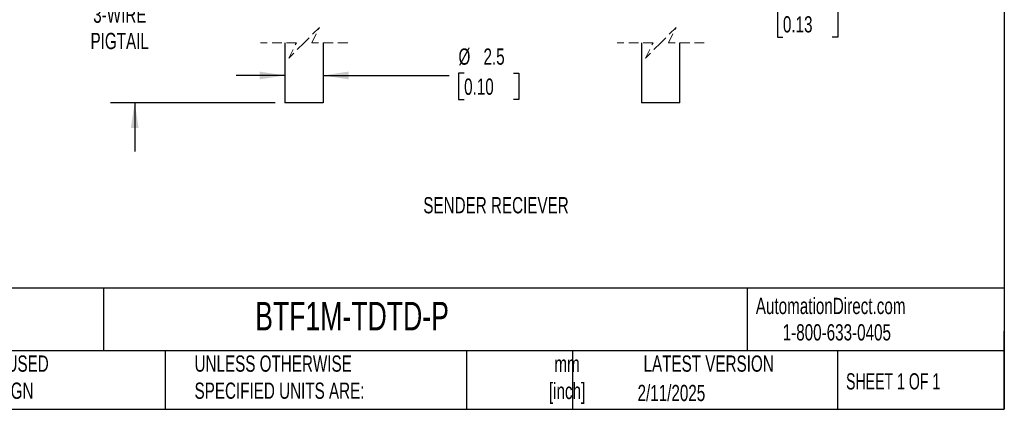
# Model space of a CAD drawing. Header units: millimetres. Extents: x 3 to 137, y 3 to 105.
# Tile 2 of 18: x 72 to 137, y 3 to 29. Entities that reach past the tile are written whole.
import ezdxf

# ---------------------------------------------------------------- set-up
doc = ezdxf.new("R2010")
doc.units = ezdxf.units.MM
doc.header["$LTSCALE"] = 0.5
doc.linetypes.add('HIDDEN', pattern=[1.905, 1.27, -0.635])
doc.layers.add('DIMENSIONS', color=140, linetype='Continuous', lineweight=25)
doc.layers.add('TEXT', color=140, linetype='Continuous', lineweight=25)
doc.styles.add('SLDTEXTSTYLE0', font='TXT', dxfattribs={"width": 0.7})
doc.styles.add('SLDTEXTSTYLE1', font='TXT', dxfattribs={"width": 0.65})
doc.dimstyles.new('SLDDIMSTYLE2', dxfattribs={"dimtxt": 1.079004, "dimasz": 1.651, "dimexe": 0, "dimexo": 0.0625, "dimgap": 0.269751, "dimtad": 0, "dimtih": 1, "dimtoh": 1, "dimrnd": 1e-09, "dimzin": 12, "dimdsep": 46, "dimtxsty": 'SLDTEXTSTYLE0', "dimsah": 1, "dimcen": 0.09, "dimadec": 0, "dimazin": 3, "dimtfac": 1, "dimtmove": 0, "dimatfit": 0, "dimfxl": 0, "dimfrac": 2, "dimtolj": 1, "dimtzin": 12, "dimarcsym": 0})

# ---------------------------------------------------------------- blocks, each defined once
blk = doc.blocks.new('_D_2')
at = {"layer": 'DIMENSIONS'}
for p, q in [((79.909, 32.617), (79.909, 35.792)), ((88.601, 32.617), (78.321, 32.617)), ((89.051, 23.147), (78.321, 23.147)), ((79.909, 23.147), (79.909, 19.972))]:
    blk.add_line(p, q, dxfattribs=at)
for points in [[(79.909, 32.617), (80.163, 34.268), (79.655, 34.268)], [(79.909, 23.147), (79.655, 21.496), (80.163, 21.496)]]:
    blk.add_solid(points, dxfattribs=at)
at = {"layer": 'DIMENSIONS', "char_height": 1.0583, "attachment_point": 1, "style": 'SLDTEXTSTYLE0'}
for s, insert in [('3-WIRE', (77.207, 29.409)), ('PIGTAIL', (77.031, 27.694))]:
    blk.add_mtext(s, dxfattribs=dict(at, insert=insert))
blk = doc.blocks.new('_D_5')
at = {"layer": 'DIMENSIONS'}
for p, q in [((101.354, 25.072), (100.991, 25.072)), ((100.991, 25.072), (100.991, 23.357)), ((104.56, 25.072), (104.922, 25.072)), ((104.922, 25.072), (104.922, 23.357)), ((89.686, 24.92), (86.511, 24.92)), ((92.186, 24.92), (100.387, 24.92)), ((100.991, 23.357), (101.354, 23.357)), ((104.922, 23.357), (104.56, 23.357))]:
    blk.add_line(p, q, dxfattribs=at)
for points in [[(89.686, 24.92), (88.035, 25.174), (88.035, 24.666)], [(92.186, 24.92), (93.837, 24.666), (93.837, 25.174)]]:
    blk.add_solid(points, dxfattribs=at)
at = {"layer": 'DIMENSIONS', "char_height": 1.0583, "attachment_point": 1, "style": 'SLDTEXTSTYLE0'}
for s, insert in [('%%c', (100.988, 26.678)), ('2.5', (102.617, 26.678)), ('0.10', (101.354, 24.721))]:
    blk.add_mtext(s, dxfattribs=dict(at, insert=insert))
blk = doc.blocks.new('_D_11')
at = {"layer": 'DIMENSIONS'}
for p, q in [((119.156, 35.817), (119.156, 38.992)), ((116.392, 35.817), (120.744, 35.817)), ((116.392, 32.617), (120.744, 32.617)), ((119.156, 29.131), (119.156, 32.617)), ((120.165, 29.131), (119.156, 29.131)), ((122.111, 29.131), (121.748, 29.131)), ((121.748, 29.131), (121.748, 27.416)), ((125.317, 29.131), (125.679, 29.131)), ((125.679, 29.131), (125.679, 27.416)), ((121.748, 27.416), (122.111, 27.416)), ((125.679, 27.416), (125.317, 27.416))]:
    blk.add_line(p, q, dxfattribs=at)
for points in [[(119.156, 35.817), (119.41, 37.468), (118.902, 37.468)], [(119.156, 32.617), (118.902, 30.966), (119.41, 30.966)]]:
    blk.add_solid(points, dxfattribs=at)
at = {"layer": 'DIMENSIONS', "char_height": 1.0583, "attachment_point": 1, "style": 'SLDTEXTSTYLE0'}
for s, insert in [('3.2', (122.56, 30.737)), ('0.13', (122.111, 28.781))]:
    blk.add_mtext(s, dxfattribs=dict(at, insert=insert))

msp = doc.modelspace()

# ---------------------------------------------------------------- linework, layer by layer
at = {"color": 7, "linetype": 'HIDDEN', "lineweight": 18}
for p, q in [((91.93632, 28.05316), (90.93632, 27.05316)), ((91.43632, 27.05316), (91.93632, 28.05316)), ((115.15681, 28.05316), (114.15681, 27.05316)), ((114.65681, 27.05316), (115.15681, 28.05316)), ((90.43632, 27.05316), (88.09882, 27.05316)), ((90.93632, 27.05316), (89.93632, 26.05316)), ((89.93632, 26.05316), (90.43632, 27.05316)), ((93.77382, 27.05316), (91.43632, 27.05316)), ((113.65681, 27.05316), (111.31931, 27.05316)), ((114.15681, 27.05316), (113.15681, 26.05316)), ((113.15681, 26.05316), (113.65681, 27.05316)), ((116.99431, 27.05316), (114.65681, 27.05316))]:
    msp.add_line(p, q, dxfattribs=at)
for p, q in [((89.68632, 27.05316), (89.68632, 23.147)), ((92.18632, 27.05316), (92.18632, 23.147)), ((112.90681, 27.05316), (112.90681, 23.147)), ((115.40681, 23.147), (115.40681, 27.05316)), ((92.18632, 23.147), (89.68632, 23.147)), ((114.15681, 23.147), (112.90681, 23.147)), ((115.40681, 23.147), (114.15681, 23.147))]:
    msp.add_line(p, q)
at = {"layer": 'TEXT'}
for p, q in [((136.525, 104.775), (136.525, 3.175)), ((136.525, 11.06305), (3.175, 11.06305)), ((77.87945, 11.06305), (77.87945, 6.985)), ((119.78769, 11.06305), (119.78769, 6.985)), ((136.525, 3.175), (136.525, 8.255)), ((136.525, 6.985), (3.175, 6.985)), ((81.89009, 6.985), (81.89009, 3.175)), ((101.51215, 6.985), (101.51215, 3.175)), ((108.40605, 6.985), (108.40605, 3.175)), ((125.67437, 6.985), (125.67437, 3.175)), ((3.175, 3.175), (136.525, 3.175))]:
    msp.add_line(p, q, dxfattribs=at)

# ---------------------------------------------------------------- texts
at = {"color": 179, "linetype": 'Continuous', "lineweight": 18, "char_height": 1.0583333, "attachment_point": 1, "style": 'SLDTEXTSTYLE0'}
for s, insert in [('AutomationDirect.com', (120.34748, 10.43827)), ('1-800-633-0405', (122.09579, 8.71851))]:
    msp.add_mtext(s, dxfattribs=dict(at, insert=insert))
at = {"layer": 'DIMENSIONS', "insert": (103.43253, 16.99747), "char_height": 1.0583333, "attachment_point": 2, "style": 'SLDTEXTSTYLE0'}
msp.add_mtext('SENDER RECIEVER', dxfattribs=at)
at = {"layer": 'TEXT'}
for s, insert, char_height, attachment_point, style in [('BTF1M-TDTD-P', (87.7509, 10.1713), 1.8520833, 1, 'SLDTEXTSTYLE0'), ('METRIC UNITS USED ^JFOR PART DESIGN', (64.23919, 6.682), 1.0583333, 1, 'SLDTEXTSTYLE0'), ('UNLESS OTHERWISE ^JSPECIFIED UNITS ARE:', (83.80396, 6.682), 1.0583333, 1, 'SLDTEXTSTYLE0'), ('LATEST VERSION', (117.27607, 6.682), 1.0583333, 2, 'SLDTEXTSTYLE0'), ('mm^J[inch]', (108.05828, 6.66457), 1.058333, 2, 'SLDTEXTSTYLE0'), ('SHEET 1 OF 1', (126.22064, 5.52575), 1.0583333, 1, 'SLDTEXTSTYLE1'), ('2/11/2025', (114.85075, 4.76839), 1.058333, 2, 'SLDTEXTSTYLE0')]:
    msp.add_mtext(s, dxfattribs=dict(at, insert=insert, char_height=char_height, attachment_point=attachment_point, style=style))

# ---------------------------------------------------------------- dimensions: what is measured, and where the dimension line sits
at = {"layer": 'DIMENSIONS'}
dim = msp.add_linear_dim(base=(119.15625, 32.61741), p1=(115.75681, 35.81741), p2=(115.75681, 32.61741), angle=90, dimstyle='SLDDIMSTYLE2', dxfattribs=at)
dim.commit()
dim.dimension.update_dxf_attribs({"geometry": '_D_11', "text_midpoint": (119.15625, 29.13114), "dimtype": 160})
dim = msp.add_linear_dim(base=(79.90865, 23.147), p1=(89.23632, 32.61741), p2=(89.68632, 23.147), angle=90, text='3-WIRE\\PPIGTAIL', dimstyle='SLDDIMSTYLE2', dxfattribs=at)
dim.commit()
dim.dimension.update_dxf_attribs({"geometry": '_D_2', "text_midpoint": (79.90865, 28.04462), "dimtype": 160})
dim = msp.add_linear_dim(base=(92.18632, 24.92004), p1=(89.68632, 23.147), p2=(92.18632, 23.147), text='%%c<>', dimstyle='SLDDIMSTYLE2', dxfattribs=at)
dim.commit()
dim.dimension.update_dxf_attribs({"geometry": '_D_5', "text_midpoint": (102.95682, 24.92004), "dimtype": 160})

doc.saveas('drawing.dxf')
